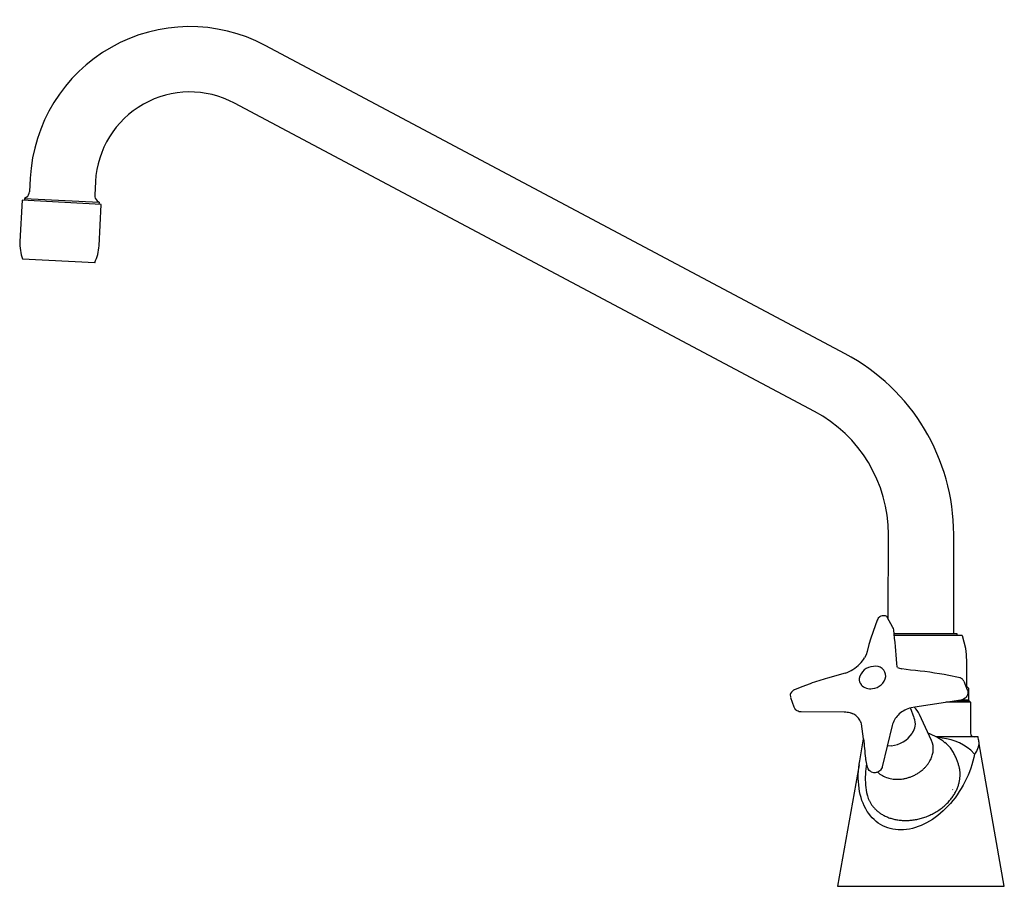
# Model space of a CAD drawing. Header units: millimetres. Extents: x -262 to 24, y 0 to 252.
import ezdxf

# ---------------------------------------------------------------- set-up
doc = ezdxf.new("R2010")
doc.units = ezdxf.units.MM
doc.header["$MEASUREMENT"] = 0
doc.layers.add('PLANNING', color=1, linetype='Continuous')

# ---------------------------------------------------------------- blocks, each defined once
blk = doc.blocks.new('30071600_r')
at = {"layer": 'PLANNING'}
for p, q in [((-22.09, 154.85), (-190.72, 244.52)), ((-31.01, 138.08), (-199.64, 227.74)), ((-258.99, 205.89), (-259.2, 201.95)), ((-240.02, 204.9), (-240.22, 200.95)), ((-260.05, 200.4), (-260.61, 200.03)), ((-261.31, 199.46), (-261.96, 187.47)), ((-238.36, 198.25), (-261.31, 199.46)), ((-260.65, 200.02), (-260.68, 199.42)), ((-260.61, 200.03), (-238.98, 198.89)), ((-239.53, 199.33), (-238.98, 198.89)), ((-238.98, 198.89), (-239.01, 198.29)), ((-238.99, 186.27), (-238.36, 198.25)), ((-261.22, 182.43), (-240.25, 181.33)), ((-9.54, 77.86), (-9.52, 102.32)), ((9.48, 73.49), (9.48, 102.32)), ((-12.72, 77.38), (-13.37, 75.74)), ((-12.6, 77.68), (-12.72, 77.38)), ((-12.43, 77.98), (-12.6, 77.68)), ((-12.04, 78.34), (-12.43, 77.98)), ((-10.57, 78.67), (-11.29, 78.66)), ((-8.2, 75.27), (-9.83, 78.29)), ((-13.37, 75.74), (-14.59, 72.19)), ((-14.59, 72.19), (-15.16, 70.28)), ((-7.81, 73.49), (10.37, 73.49)), ((-7.77, 73), (11.81, 73)), ((10.37, 73.49), (10.38, 73)), ((11.81, 73), (11.96, 72.89)), ((13, 69.18), (12.01, 72.85)), ((-15.16, 70.28), (-15.7, 68.26)), ((-15.98, 67.35), (-16.42, 66.46)), ((-15.7, 68.26), (-15.98, 67.35)), ((-3.05, 62.89), (-5.6, 63.25)), ((13.28, 58.05), (13.28, 65.72)), ((-22.11, 61.93), (-27.23, 60.51)), ((10.84, 60.75), (8.08, 61.31)), ((11.23, 60.66), (10.84, 60.75)), ((11.42, 60.6), (11.23, 60.66)), ((11.57, 60.53), (11.42, 60.6)), ((11.9, 60.33), (11.57, 60.53)), ((-34.69, 57.99), (-36.77, 57.15)), ((-32.26, 58.9), (-34.69, 57.99)), ((-17.46, 58.66), (-17.42, 58.61)), ((12.39, 59.68), (13.43, 57.17)), ((13.93, 57.52), (13.28, 58.05)), ((13.93, 54.2), (13.93, 57.52)), ((-38.04, 55.74), (-37.99, 54.98)), ((-36.9, 52.1), (-37.91, 54.78)), ((-37.22, 56.91), (-37.72, 56.44)), ((-37.08, 57), (-37.22, 56.91)), ((-36.93, 57.08), (-37.08, 57)), ((-36.77, 57.15), (-36.93, 57.08)), ((12.37, 54.4), (11.88, 54.22)), ((12.86, 54.73), (12.37, 54.4)), ((13.12, 55.01), (12.86, 54.73)), ((13.33, 55.33), (13.12, 55.01)), ((13.49, 55.71), (13.33, 55.33)), ((13.43, 57.17), (13.48, 57.01)), ((13.48, 57.01), (13.55, 56.78)), ((13.59, 56.18), (13.49, 55.71)), ((13.49, 55.71), (13.49, 55.71)), ((13.55, 56.78), (13.58, 56.52)), ((13.58, 56.52), (13.59, 56.18)), ((-36.7, 51.7), (-36.9, 52.1)), ((-36.41, 51.34), (-36.7, 51.7)), ((-1.97, 48.94), (-3.11, 51.85)), ((-1.86, 52.13), (-2.88, 51.92)), ((11.54, 54.15), (-1.86, 52.13)), ((14.38, 53.5), (7.22, 53.5)), ((10.52, 54), (13.88, 54)), ((11.63, 54.16), (11.54, 54.15)), ((11.88, 54.22), (11.63, 54.16)), ((11.82, 54.2), (13.93, 54.2)), ((13.93, 54.2), (13.73, 54)), ((13.88, 54), (14.38, 53.5)), ((14.38, 53.5), (14.38, 44.5)), ((-36.2, 51.15), (-36.41, 51.34)), ((-36.1, 51.08), (-36.2, 51.15)), ((-36.03, 51.04), (-36.1, 51.08)), ((-35.74, 50.89), (-36.03, 51.04)), ((-35.43, 50.78), (-35.74, 50.89)), ((-35.24, 50.74), (-35.43, 50.78)), ((-35.09, 50.72), (-35.24, 50.74)), ((-34.92, 50.7), (-35.09, 50.72)), ((-34.85, 50.7), (-34.92, 50.7)), ((-22.36, 50.6), (-34.85, 50.7)), ((-21.89, 50.59), (-22.36, 50.6)), ((3.01, 42.37), (-0.49, 49.93)), ((-17.33, 47.21), (-17.33, 47.21)), ((-16.73, 42.86), (-17.33, 47.21)), ((-8.39, 46.73), (-11.29, 34.73)), ((-8.27, 47.14), (-8.39, 46.73)), ((-2.46, 44.69), (-2.6, 44.47)), ((16.56, 43.49), (4.3, 43.49)), ((15.13, 43.53), (15.4, 43.49)), ((-17.84, 36.5), (-16.73, 42.86)), ((-8.6, 40.84), (-9.8, 40.76)), ((9.43, 38.89), (8.54, 40.28)), ((16.9, 41.42), (16.86, 41.76)), ((24.19, 0), (16.9, 41.42)), ((14.48, 39.58), (15.57, 38.47)), ((-18.04, 35.33), (-24.27, 0)), ((-15.59, 34.61), (-16.09, 36.84)), ((-15.41, 34.17), (-15.59, 34.61)), ((-11.33, 34.59), (-11.46, 34.28)), ((-11.29, 34.73), (-11.33, 34.59)), ((-15.06, 33.69), (-15.41, 34.17)), ((-14.79, 33.45), (-15.06, 33.69)), ((-14.65, 33.36), (-14.79, 33.45)), ((-14.43, 33.23), (-14.65, 33.36)), ((-13.69, 33.03), (-14.43, 33.23)), ((-13.31, 33.02), (-13.69, 33.03)), ((-13.06, 33.06), (-13.31, 33.02)), ((-12.88, 33.1), (-13.06, 33.06)), ((-12.32, 33.34), (-12.88, 33.1)), ((-12.03, 33.55), (-12.32, 33.34)), ((-11.8, 33.78), (-12.03, 33.55)), ((-11.46, 34.28), (-11.8, 33.78)), ((-9.69, 31.52), (-9.39, 31.43)), ((-7.71, 31.15), (-6.13, 31.15)), ((-15.68, 26.6), (-15.59, 26.33)), ((9.2, 28.16), (9.16, 28.1)), ((-24.27, 0), (24.19, 0))]:
    blk.add_line(p, q, dxfattribs=at)
for centre, radius, start, end in [((-212.55, 203.46), 46.5, 62, 177), ((-212.55, 203.46), 27.5, 62, 177), ((-261.23, 202.06), 2.04, 305.2488, 356.7443), ((-238.21, 200.85), 2.02, 177, 229.0069), ((-248.98, 186.79), 13, 177, 199.6199), ((-251.97, 186.95), 13, 334.3801, 357), ((-50.02, 102.32), 59.5, 360, 62), ((-50.02, 102.32), 40.5, 0, 62), ((-10.9, 76.66), 2.03, 101.1151, 124.2418), ((-10.82, 77.27), 1.42, 46.0704, 80.1216), ((-8.98, 74.53), 1.08, 1.3112, 43.7178), ((-16.88, 65.03), 30.17, 1.3098, 7.8909), ((-23.77, 70.76), 8.51, 314.3782, 329.6883), ((-26.49, 73.54), 12.41, 290.6595, 314.3782), ((-13.69, 59.58), 4.36, 91.9894, 168.8068), ((-13.24, 61), 3, 359.9305, 101.5569), ((-3.69, 71.18), 8.16, 247.2034, 256.447), ((-12.58, 6.12), 56.33, 105.0655, 110.4413), ((-15.56, 60.16), 2.42, 173.6847, 218.3537), ((-14.53, 61.83), 4.37, 275.3535, 348.9866), ((-14.62, -58.92), 122.35, 79.3105, 84.5754), ((10.89, 59.04), 1.63, 22.9632, 52.0061), ((-14.7, 61.18), 3.75, 223.383, 278.8098), ((-36.3, 55.36), 1.78, 142.6848, 167.766), ((-0.6, 43.13), 9.08, 104.4861, 117.2306), ((-5.77, 47.8), 5.69, 21.9566, 48.9847), ((-22.22, 44.24), 6.36, 72.0409, 87.0094), ((-21.67, 45.93), 4.59, 53.8027, 72.0409), ((-21.38, 46.32), 4.09, 34.4386, 53.8027), ((-1.77, 45.03), 6.84, 131.9143, 161.958), ((-1.33, 44.53), 7.5, 117.2306, 131.9143), ((-6.15, 47.3), 4.49, 350.871, 21.3858), ((-22.17, 45.79), 5.05, 16.4257, 34.3976), ((-5.67, 47.03), 3.97, 323.9554, 353.697), ((-9.72, 49.48), 8.71, 277.4176, 324.9004), ((-4.64, 26.85), 18.88, 52.1796, 69.2579), ((4.46, 27.56), 15.64, 50.1847, 88.7651), ((15.38, 44.5), 1, 180, 255.5817), ((246.99, 64.13), 264.54, 184.6125, 185.8306), ((-2.26, 39.94), 5.81, 354.281, 24.7788), ((2.27, 35.13), 8.12, 39.4352, 54.902), ((-14.81, 37.46), 1.38, 188.3974, 205.9316), ((11.78, 41.85), 5.08, 318.2939, 333.4605), ((7.69, 31.53), 23.91, 169.8874, 185.1173), ((-7.74, 38.35), 7.1, 226.6102, 254.0543), ((-5.56, 29.63), 10.57, 181.273, 196.6618), ((-7, 40.48), 9.35, 255.2321, 265.6642)]:
    blk.add_arc(centre, radius, start, end, dxfattribs=at)
for points, knots in [([(-6.85, 63.66), (-6.9, 63.82), (-7.04, 64.2), (-7.3, 67.85), (-7.62, 71.31), (-7.9, 74.55)], [-10.952741, -10.952741, -10.952741, -10.952741, -10.444406, -9.749266, 0, 0, 0, 0]), ([(16.32, 39.58), (16.66, 40.26), (16.85, 40.88), (16.88, 41.95), (16.75, 42.39), (16.58, 43.32), (16.57, 43.45), (16.56, 43.49)], [2.3440956, 2.3440956, 2.3440956, 2.3440956, 2.5895486, 2.5895486, 2.8349766, 2.8349766, 3.3440956, 3.3440956, 3.3440956, 3.3440956]), ([(15.57, 38.47), (14.43, 32.83), (10.49, 25.06), (2.08, 18.19), (-4.75, 15.87), (-11.42, 17.04), (-16.29, 21.77), (-18.5, 28.73), (-18.3, 33.85), (-17.84, 36.5)], [-59.879292, -59.879292, -59.879292, -59.879292, -42.609859, -34.728299, -27.620507, -21.466843, -15.208702, -8.082878, 0, 0, 0, 0])]:
    blk.add_open_spline(points, degree=3, knots=knots, dxfattribs=at)
for points, weights in [([(-6.13, 31.15), (2.76, 31.83), (3.51, 39.36)], [1, 0.707106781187, 1]), ([(11.36, 32.46), (11.38, 35.23), (9.43, 38.89)], [1, 0.953812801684, 1]), ([(-2.28, 19.29), (11.3, 21.15), (11.36, 32.46)], [1, 0.707106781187, 1]), ([(-15.59, 26.33), (-13.21, 17.79), (-2.28, 19.29)], [0.925823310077, 0.75067635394, 1])]:
    blk.add_rational_spline(points, weights, degree=2, dxfattribs=at)

msp = doc.modelspace()

# ---------------------------------------------------------------- block references
msp.add_blockref('30071600_r', (0, 0))

doc.saveas('drawing.dxf')
